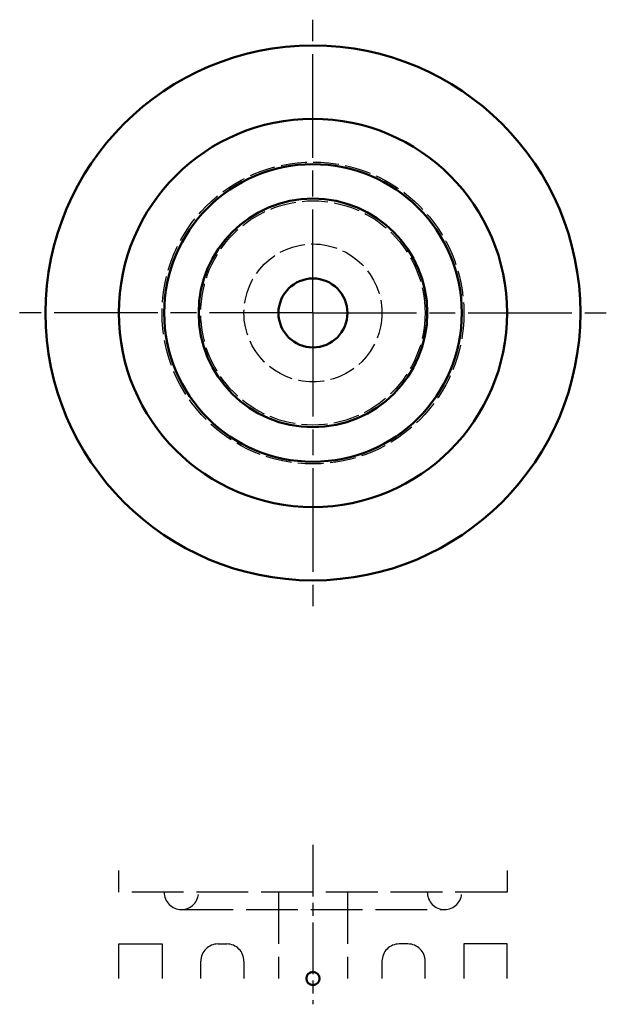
# Model space of a CAD drawing. Header units: millimetres. Extents: x 374 to 442, y 549 to 664.
import ezdxf

# ---------------------------------------------------------------- set-up
doc = ezdxf.new("R2010")
doc.units = ezdxf.units.MM
for name, pattern in [('AM_ISO02W050', [7.5, 6, -1.5]), ('AM_ISO02W050x2', [3.75, 3, -0.75]), ('AM_ISO08W050', [18, 12, -1.5, 3, -1.5]), ('AM_ISO08W050x2', [9, 6, -0.75, 1.5, -0.75])]:
    doc.linetypes.add(name, pattern=pattern)
for name, color, linetype, lineweight in [('AM_0', 7, 'Continuous', 50), ('AM_2', 5, 'Continuous', 50), ('AM_3', 6, 'AM_ISO02W050', 25), ('AM_7', 4, 'AM_ISO08W050', 25)]:
    doc.layers.add(name, color=color, linetype=linetype, lineweight=lineweight)

msp = doc.modelspace()

# ---------------------------------------------------------------- linework, layer by layer
at = {"layer": 'AM_0'}
for radius in [31, 22.5, 17.25, 13.25, 4]:
    msp.add_circle((408, 629.63), radius, dxfattribs=at)
at = {"layer": 'AM_2'}
msp.add_circle((408, 552.48), 0.768, dxfattribs=at)
at = {"layer": 'AM_3'}
for p, q in [((385.5, 562.48), (385.5, 564.98)), ((430.5, 564.98), (430.5, 562.48)), ((430.5, 562.48), (385.5, 562.48)), ((404, 562.48), (404, 552.48)), ((412, 562.48), (412, 552.48)), ((392.75, 560.48), (423.25, 560.48)), ((385.5, 552.48), (385.5, 556.48)), ((385.5, 556.48), (390.5, 556.48)), ((390.5, 556.48), (390.5, 552.48)), ((397, 556.48), (398, 556.48)), ((419, 556.48), (418, 556.48)), ((430.5, 556.48), (425.5, 556.48)), ((425.5, 556.48), (425.5, 552.48)), ((430.5, 552.48), (430.5, 556.48)), ((395, 552.48), (395, 554.48)), ((400, 554.48), (400, 552.48)), ((416, 554.48), (416, 552.48)), ((421, 552.48), (421, 554.48))]:
    msp.add_line(p, q, dxfattribs=at)
at = {"layer": 'AM_3', "linetype": 'AM_ISO02W050x2'}
for radius in [17.5, 13, 8]:
    msp.add_circle((408, 629.63), radius, dxfattribs=at)
at = {"layer": 'AM_3'}
for centre, start, end in [((392.75, 562.48), 180, 0), ((423.25, 562.48), 180, 0), ((397, 554.48), 90, 180), ((398, 554.48), 0, 90), ((418, 554.48), 90, 180), ((419, 554.48), 0, 90)]:
    msp.add_arc(centre, 2, start, end, dxfattribs=at)
at = {"layer": 'AM_7'}
for q in [(408, 663.63), (374, 629.63), (442, 629.63), (408, 595.63)]:
    msp.add_line((408, 629.63), q, dxfattribs=at)
at = {"layer": 'AM_7', "linetype": 'AM_ISO08W050x2'}
msp.add_line((408, 567.98), (408, 549.48), dxfattribs=at)

doc.saveas('drawing.dxf')
